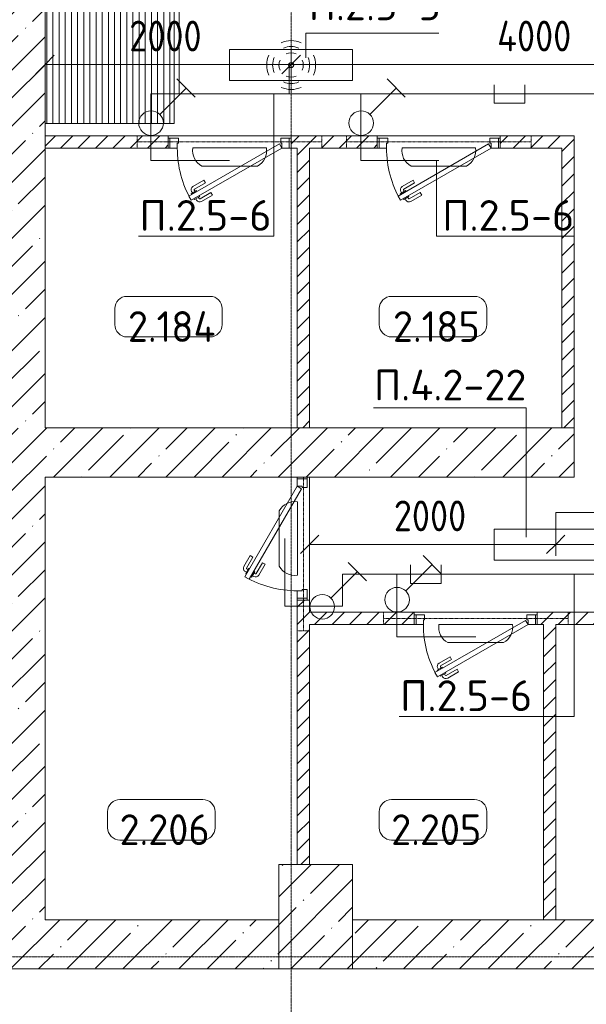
# Model space of a CAD drawing. Header units: millimetres. Extents: x -32229 to 288056, y -13689 to 125138.
# Tile 3 of 193: x -15670 to -11066, y 27763 to 35769. Entities that reach past the tile are written whole.
import ezdxf

# ---------------------------------------------------------------- set-up
doc = ezdxf.new("R2010")
doc.units = ezdxf.units.MM
doc.linetypes.add('3_ Штрих_ 1 х 1 мм', pattern=[2, 1, -1])
doc.linetypes.add('ADSK_Линия сетки', pattern=[25, 20, -2.5, 0, -2.5])
for name, color, linetype, lineweight in [('A-ANNO-DIMS', 7, 'Continuous', 9), ('A-ANNO-DIMS-200', 7, 'Continuous', 9), ('A-ANNO-NOTE', 7, 'Continuous', 18), ('A-AREA-IDEN', 7, 'Continuous', 9), ('A-DETL-THIN', 7, 'Continuous', 9), ('A-DOOR', 7, 'Continuous', 18), ('A-DOOR-FRAM', 7, 'Continuous', 9), ('A-FLOR', 7, 'Continuous', 18), ('A-WALL', 7, 'Continuous', 18), ('A-WALL-PATT', 7, 'Continuous', 40), ('G-ANNO-TEXT', 7, 'Continuous', 9), ('I-WALL', 7, 'Continuous', 18), ('M-EQPM', 7, 'Continuous', 18), ('S-BEAM', 7, 'Continuous', 18), ('S-COLS', 7, 'Continuous', 18), ('S-GRID', 7, 'Continuous', 9)]:
    doc.layers.add(name, color=color, linetype=linetype, lineweight=lineweight)
doc.layers.add('A-DETL', color=7, linetype='Continuous', lineweight=9, true_color=0x00a600)
doc.styles.add('GOST Common_3', font='GOST_Common.ttf', dxfattribs={"width": 0.9, "height": 250})
doc.styles.add('GOST Common_4', font='GOST_Common.ttf', dxfattribs={"height": 250})
doc.styles.add('ISOCPEUR', font='isocpeur.ttf', dxfattribs={"height": 250})
doc.dimstyles.new('ГОСТ_2_5_мм2_1', dxfattribs={"dimscale": 304.8, "dimtxt": 251.428749, "dimasz": 0.492126, "dimexe": 0.492126, "dimexo": 0.656168, "dimgap": 0.098425, "dimtad": 1, "dimdec": 0, "dimdsep": 46, "dimtxsty": 'GOST Common_3', "dimblk1": 'OBLIQUE', "dimblk2": 'OBLIQUE', "dimsah": 1, "dimcen": 0.09, "dimazin": 2, "dimtfac": 1, "dimtdec": 4, "dimtix": 1, "dimtmove": 0, "dimatfit": 3, "dimfxl": 1, "dimtvp": 1, "dimtolj": 1, "dimtzin": 0, "dimarcsym": 2})
pattern_1 = [(45, (0, 0), (-70.71068, 70.71068), [])]
pattern_2 = [(45, (0, 0), (-228.0985, 228.0985), []), (45, (228.1, 0), (-228.0985, 228.0985), [403.225, -80.645, 6.706, -73.939])]

# ---------------------------------------------------------------- blocks, each defined once
blk = doc.blocks.new('АР_Дверь однопольная - 1000х2100h_850__Кладовая-4627048--02 ЭО')
at = {"layer": 'A-DOOR', "color": 253, "lineweight": 5, "true_color": 0xaaaaaa}
for p, q in [((138.9, 433.3), (227.7, 484.6)), ((151.4, 411.7), (138.9, 433.3)), ((151.4, 411.7), (240.2, 462.9)), ((285.5, 469.4), (242.2, 444.4)), ((242.2, 444.4), (246.2, 437.5)), ((253, 450.7), (247, 461.1)), ((270.2, 395.9), (266.2, 402.9)), ((274.6, 463.2), (268.6, 473.6)), ((313.5, 420.9), (270.2, 395.9)), ((281, 402.2), (287, 391.8)), ((289.5, 462.5), (285.5, 469.4)), ((302.6, 414.7), (308.7, 404.3)), ((309.5, 427.9), (313.5, 420.9)), ((196.4, 333.7), (285.2, 385)), ((196.4, 333.7), (208.9, 312.1)), ((208.9, 312.1), (297.7, 363.3))]:
    blk.add_line(p, q, dxfattribs=at)
at = {"layer": 'A-DOOR', "color": 253, "lineweight": 13, "true_color": 0xaaaaaa}
for p, q in [((311.1, 475), (-425, 50)), ((-405, 15.4), (331.1, 440.4)), ((331.1, 440.4), (311.1, 475)), ((-425, 50), (-405, 15.4))]:
    blk.add_line(p, q, dxfattribs=at)
at = {"layer": 'A-DOOR', "color": 253, "lineweight": 5, "true_color": 0xaaaaaa}
for centre, radius, start, end in [((242.7, 458.6), 30, 30, 120), ((242.7, 458.6), 4.99, 30, 120), ((282.7, 389.3), 30, 300, 30), ((-425, 50), 850, 360, 30), ((282.7, 389.3), 4.99, 300, 30)]:
    blk.add_arc(centre, radius, start, end, dxfattribs=at)
at = {"layer": 'A-DOOR-FRAM', "color": 253, "lineweight": 13, "true_color": 0xaaaaaa}
for p, q in [((-485, 50), (-500, 50)), ((-425, 50), (-485, 50)), ((-485, 50), (-485, -30)), ((-425, 10), (-425, 50)), ((-415, 10), (-425, 10)), ((-415, -30), (-415, 10)), ((425, 10), (415, 10)), ((415, 10), (415, -30)), ((485, 50), (425, 50)), ((425, 50), (425, 10)), ((485, -30), (485, 50)), ((485, 50), (500, 50)), ((-485, -30), (-500, -30)), ((-485, -30), (-415, -30)), ((415, -30), (485, -30)), ((485, -30), (500, -30))]:
    blk.add_line(p, q, dxfattribs=at)
blk = doc.blocks.new('АР_Дверь однопольная - 1000х2100h_850__Кладовая-4711884--02 ЭО')
at = {"layer": 'A-DOOR', "color": 253, "lineweight": 5, "true_color": 0xaaaaaa}
for p, q in [((-138.9, 433.3), (-227.7, 484.6)), ((-309.5, 427.9), (-313.5, 420.9)), ((-313.5, 420.9), (-270.2, 395.9)), ((-302.6, 414.7), (-308.7, 404.3)), ((-289.5, 462.5), (-285.5, 469.4)), ((-281, 402.2), (-287, 391.8)), ((-285.5, 469.4), (-242.2, 444.4)), ((-274.6, 463.2), (-268.6, 473.6)), ((-270.2, 395.9), (-266.2, 402.9)), ((-253, 450.7), (-247, 461.1)), ((-242.2, 444.4), (-246.2, 437.5)), ((-151.4, 411.7), (-240.2, 462.9)), ((-151.4, 411.7), (-138.9, 433.3)), ((-208.9, 312.1), (-297.7, 363.3)), ((-196.4, 333.7), (-285.2, 385)), ((-196.4, 333.7), (-208.9, 312.1))]:
    blk.add_line(p, q, dxfattribs=at)
at = {"layer": 'A-DOOR', "color": 253, "lineweight": 13, "true_color": 0xaaaaaa}
for p, q in [((-311.1, 475), (-331.1, 440.4)), ((-331.1, 440.4), (405, 15.4)), ((425, 50), (-311.1, 475)), ((405, 15.4), (425, 50))]:
    blk.add_line(p, q, dxfattribs=at)
at = {"layer": 'A-DOOR', "color": 253, "lineweight": 5, "true_color": 0xaaaaaa}
for centre, radius, start, end in [((-242.7, 458.6), 30, 60, 150), ((425, 50), 850, 150, 180), ((-282.7, 389.3), 30, 150, 240), ((-242.7, 458.6), 4.99, 60, 150), ((-282.7, 389.3), 4.99, 150, 240)]:
    blk.add_arc(centre, radius, start, end, dxfattribs=at)
at = {"layer": 'A-DOOR-FRAM', "color": 253, "lineweight": 13, "true_color": 0xaaaaaa}
for p, q in [((-485, 50), (-500, 50)), ((-425, 50), (-485, 50)), ((-485, 50), (-485, -30)), ((-425, 10), (-425, 50)), ((-415, 10), (-425, 10)), ((-415, -30), (-415, 10)), ((425, 10), (415, 10)), ((415, 10), (415, -30)), ((485, 50), (425, 50)), ((425, 50), (425, 10)), ((485, -30), (485, 50)), ((485, 50), (500, 50)), ((-485, -30), (-500, -30)), ((-485, -30), (-415, -30)), ((415, -30), (485, -30)), ((485, -30), (500, -30))]:
    blk.add_line(p, q, dxfattribs=at)
blk = doc.blocks.new('КР_Колонна_ЖБ_Прямоугольная - 600x850h_B40-3246996--02 ЭО')
at = {"layer": 'S-COLS', "lineweight": 5, "true_color": 0xaaaaaa}
h = blk.add_hatch(dxfattribs=at)
h.set_pattern_fill('FP_9', color=253, style=0, pattern_type=2)
h.set_pattern_definition([(225, (-13264.7, 28475), (228.0985, -228.0985), []), (225, (-13492.8, 28475), (228.0985, -228.0985), [403.225, -80.645, 6.706, -73.939])])
h.paths.add_polyline_path([(300, 425), (-300, 425), (-300, -425), (300, -425), (300, -0.9)])
at = {"layer": 'S-COLS', "color": 253, "lineweight": 15, "true_color": 0xaaaaaa}
for p, q in [((300, 425), (-300, 425)), ((-300, 425), (-300, -425)), ((300, -425), (300, 425)), ((-300, -425), (300, -425))]:
    blk.add_line(p, q, dxfattribs=at)
blk = doc.blocks.new('АР_Приямок - ПР-3_1050х1050 х50-2656928--02 ЭО')
at = {"layer": 'M-EQPM', "lineweight": 5, "true_color": 0xaaaaaa}
h = blk.add_hatch(dxfattribs=at)
h.set_pattern_fill('FP_31', color=253, style=0, pattern_type=2)
h.set_pattern_definition([(90, (0, 0), (-50, 3e-15), [])])
h.paths.add_polyline_path([(0, -525), (1050, -525), (1050, 525), (0, 525), (0, -492.7)])
at = {"layer": 'M-EQPM', "color": 253, "lineweight": 13, "true_color": 0xaaaaaa}
for p, q in [((950, 525), (1050, 525)), ((1050, 525), (1050, -525)), ((1050, -525), (0, -525))]:
    blk.add_line(p, q, dxfattribs=at)
blk = doc.blocks.new('АР_Перемычка - 100_Уx1_75x5__250-250-6683530--02 ЭО')
at = {"layer": 'S-BEAM', "color": 9, "linetype": '3_ Штрих_ 1 х 1 мм', "lineweight": 15, "true_color": 0xc4c4c4}
for p, q in [((-750, 50), (-750, -50)), ((750, 50), (750, -50)), ((-750, 0), (750, 0))]:
    blk.add_line(p, q, dxfattribs=at)
blk = doc.blocks.new('АР_Перемычка - 100_Уx1_75x5__Оп_250-0_125x80x5_-6370712--02 ЭО')
at = {"layer": 'S-BEAM', "color": 9, "linetype": '3_ Штрих_ 1 х 1 мм', "lineweight": 15, "true_color": 0xc4c4c4}
for p, q in [((-750, 50), (-750, -50)), ((500, 50), (500, -50)), ((-750, 0), (500, 0))]:
    blk.add_line(p, q, dxfattribs=at)
blk = doc.blocks.new('Наметкина 10_РД_АР_П_rvt-1--02 ЭО')
at = {"layer": 'A-WALL-PATT', "lineweight": 5, "true_color": 0xaaaaaa}
h = blk.add_hatch(dxfattribs=at)
h.set_pattern_fill('FP_3', color=253, style=0, pattern_type=2)
h.set_pattern_definition(pattern_2)
h.paths.add_polyline_path([(-15464.7, 28450), (-15464.7, 35975), (-15864.7, 35975), (-15864.7, 28450)])
h = blk.add_hatch(dxfattribs=at)
h.set_pattern_fill('FP_2', color=253, style=0, pattern_type=2)
h.set_pattern_definition(pattern_1)
h.paths.add_polyline_path([(-11264.7, 34725), (-11264.7, 34825), (-11764.7, 34825), (-11764.7, 34725)])
h.paths.add_polyline_path([(-13414.7, 34725), (-12764.7, 34725), (-12764.7, 34825), (-13464.7, 34825), (-13464.7, 34725)])
h.paths.add_polyline_path([(-14464.7, 34725), (-14464.7, 34825), (-15464.7, 34825), (-15464.7, 34725)])
h = blk.add_hatch(dxfattribs=at)
h.set_pattern_fill('FP_2', color=253, style=0, pattern_type=2)
h.set_pattern_definition(pattern_1)
h.paths.add_polyline_path([(-11264.7, 32450), (-11164.7, 32450), (-11164.7, 34825), (-11264.7, 34825), (-11264.7, 32773.3)])
h = blk.add_hatch(dxfattribs=at)
h.set_pattern_fill('FP_2', color=253, style=0, pattern_type=2)
h.set_pattern_definition(pattern_1)
h.paths.add_polyline_path([(-13345.2, 32450), (-13314.7, 32450), (-13314.7, 34725), (-13414.7, 34725), (-13414.7, 32450)])
h = blk.add_hatch(dxfattribs=at)
h.set_pattern_fill('FP_3', color=253, style=0, pattern_type=2)
h.set_pattern_definition(pattern_2)
h.paths.add_polyline_path([(-11164.7, 32050), (-11164.7, 32450), (-15464.7, 32450), (-15464.7, 32050), (-13345.2, 32050)])
h = blk.add_hatch(dxfattribs=at)
h.set_pattern_fill('FP_2', color=253, style=0, pattern_type=2)
h.set_pattern_definition(pattern_1)
h.paths.add_polyline_path([(-13345.2, 28900), (-13314.7, 28900), (-13314.7, 31050), (-13414.7, 31050), (-13414.7, 28900)])
h = blk.add_hatch(dxfattribs=at)
h.set_pattern_fill('FP_2', color=253, style=0, pattern_type=2)
h.set_pattern_definition(pattern_1)
h.paths.add_polyline_path([(3035.3, 30850), (3035.3, 30950), (2735.3, 30950), (2735.3, 30850)])
h.paths.add_polyline_path([(-2946.2, 30850), (-1839.7, 30850), (-1839.7, 30950), (-3004.7, 30950), (-3004.7, 30850), (-2954.7, 30850)])
h.paths.add_polyline_path([(-689.7, 30850), (85.3, 30850), (85.3, 30950), (-839.7, 30950), (-839.7, 30850), (-789.7, 30850)])
h.paths.add_polyline_path([(1135.3, 30850), (1735.3, 30850), (1735.3, 30950), (1085.3, 30950), (1085.3, 30850)])
h.paths.add_polyline_path([(-4004.7, 30850), (-4004.7, 30950), (-5144.7, 30950), (-5144.7, 30850), (-4246.1, 30850)])
h.paths.add_polyline_path([(-6144.7, 30850), (-6144.7, 30950), (-7274.7, 30950), (-7274.7, 30850), (-7124.7, 30850)])
h.paths.add_polyline_path([(-9314.7, 30850), (-8274.7, 30850), (-8274.7, 30950), (-9464.7, 30950), (-9464.7, 30850), (-9414.7, 30850)])
h.paths.add_polyline_path([(-10464.7, 30850), (-10464.7, 30950), (-11464.7, 30950), (-11464.7, 30850), (-10745.5, 30850)])
h.paths.add_polyline_path([(-12464.7, 30850), (-12464.7, 30950), (-13314.7, 30950), (-13314.7, 30850)])
h = blk.add_hatch(dxfattribs=at)
h.set_pattern_fill('FP_2', color=253, style=0, pattern_type=2)
h.set_pattern_definition(pattern_1)
h.paths.add_polyline_path([(-11314.7, 28450), (-11314.7, 30850), (-11414.7, 30850), (-11414.7, 28450)])
h = blk.add_hatch(dxfattribs=at)
h.set_pattern_fill('FP_3', color=253, style=0, pattern_type=2)
h.set_pattern_definition(pattern_2)
h.paths.add_polyline_path([(-13564.7, 28050), (-13564.7, 28450), (-15864.7, 28450), (-15864.7, 28050)])
h = blk.add_hatch(dxfattribs=at)
h.set_pattern_fill('FP_3', color=253, style=0, pattern_type=2)
h.set_pattern_definition(pattern_2)
h.paths.add_polyline_path([(-9414.7, 28050), (-9414.7, 28450), (-12964.7, 28450), (-12964.7, 28050)])
at = {"layer": 'A-FLOR', "color": 253, "lineweight": 13, "true_color": 0xaaaaaa}
for p, q in [((-14414.7, 35975), (-14414.7, 34925)), ((-14414.7, 34925), (-15464.7, 34925)), ((-14464.7, 34825), (-13464.7, 34825)), ((-13464.7, 34825), (-14464.7, 34825)), ((-12764.7, 34825), (-11764.7, 34825)), ((-11764.7, 34825), (-12764.7, 34825)), ((-13314.7, 32050), (-13314.7, 31050)), ((-13314.7, 31050), (-13314.7, 32050)), ((-12464.7, 30950), (-11464.7, 30950)), ((-11464.7, 30950), (-12464.7, 30950))]:
    blk.add_line(p, q, dxfattribs=at)
at = {"layer": 'A-WALL', "color": 253, "lineweight": 13, "true_color": 0xaaaaaa}
for p, q in [((-15464.7, 32450), (-15464.7, 35975)), ((-11164.7, 32450), (-15464.7, 32450)), ((-11164.7, 32050), (-11164.7, 32450)), ((-15464.7, 28450), (-15464.7, 32050)), ((-15464.7, 32050), (-11164.7, 32050)), ((-13564.7, 28450), (-15464.7, 28450)), ((-9414.7, 28450), (-12964.7, 28450)), ((-15864.7, 28050), (-13564.7, 28050)), ((-12964.7, 28050), (-9414.7, 28050))]:
    blk.add_line(p, q, dxfattribs=at)
at = {"layer": 'I-WALL', "color": 253, "lineweight": 13, "true_color": 0xaaaaaa}
for p, q in [((-14464.7, 34825), (-15464.7, 34825)), ((-15464.7, 34825), (-15464.7, 34725)), ((-14464.7, 34725), (-14464.7, 34825)), ((-12764.7, 34825), (-13464.7, 34825)), ((-13464.7, 34825), (-13464.7, 34725)), ((-12764.7, 34725), (-12764.7, 34825)), ((-11264.7, 34825), (-11764.7, 34825)), ((-11764.7, 34825), (-11764.7, 34725)), ((-11164.7, 34825), (-11264.7, 34825)), ((-11164.7, 32450), (-11164.7, 34825)), ((-15464.7, 34725), (-14464.7, 34725)), ((-13464.7, 34725), (-13414.7, 34725)), ((-13414.7, 34725), (-13414.7, 32450)), ((-13314.7, 32450), (-13314.7, 34725)), ((-13314.7, 34725), (-12764.7, 34725)), ((-11764.7, 34725), (-11264.7, 34725)), ((-11264.7, 34725), (-11264.7, 32450)), ((-13414.7, 32450), (-13314.7, 32450)), ((-11264.7, 32450), (-11164.7, 32450)), ((-13414.7, 31050), (-13414.7, 28900)), ((-13314.7, 31050), (-13414.7, 31050)), ((-13314.7, 30950), (-13314.7, 31050)), ((-12464.7, 30950), (-13314.7, 30950)), ((-12464.7, 30850), (-12464.7, 30950)), ((-10464.7, 30950), (-11464.7, 30950)), ((-11464.7, 30950), (-11464.7, 30850)), ((-13314.7, 28900), (-13314.7, 30850)), ((-13314.7, 30850), (-12464.7, 30850)), ((-11464.7, 30850), (-11414.7, 30850)), ((-11414.7, 30850), (-11414.7, 28450)), ((-11314.7, 28450), (-11314.7, 30850)), ((-11314.7, 30850), (-10464.7, 30850)), ((-11414.7, 28450), (-11314.7, 28450))]:
    blk.add_line(p, q, dxfattribs=at)
at = {"layer": 'A-DOOR', "color": 253, "lineweight": 13, "true_color": 0xaaaaaa}
for name, p, rotation in [('АР_Дверь однопольная - 1000х2100h_850__Кладовая-4627048--02 ЭО', (-13964.7, 34775), 180), ('АР_Дверь однопольная - 1000х2100h_850__Кладовая-4627048--02 ЭО', (-12264.7, 34775), 180), ('АР_Дверь однопольная - 1000х2100h_850__Кладовая-4711884--02 ЭО', (-13364.7, 31550), 90), ('АР_Дверь однопольная - 1000х2100h_850__Кладовая-4627048--02 ЭО', (-11964.7, 30900), 180)]:
    blk.add_blockref(name, p, dxfattribs=dict(at, rotation=rotation))
at = {"layer": 'M-EQPM', "color": 253, "lineweight": 13, "true_color": 0xaaaaaa}
blk.add_blockref('АР_Приямок - ПР-3_1050х1050 х50-2656928--02 ЭО', (-15464.7, 35450), dxfattribs=at)
at = {"layer": 'S-BEAM', "color": 253, "lineweight": 13, "true_color": 0xaaaaaa}
for name, p, rotation in [('АР_Перемычка - 100_Уx1_75x5__250-250-6683530--02 ЭО', (-13964.7, 34775), 180), ('АР_Перемычка - 100_Уx1_75x5__250-250-6683530--02 ЭО', (-12264.7, 34775), 180), ('АР_Перемычка - 100_Уx1_75x5__Оп_250-0_125x80x5_-6370712--02 ЭО', (-13364.7, 31550), 90), ('АР_Перемычка - 100_Уx1_75x5__250-250-6683530--02 ЭО', (-11964.7, 30900), 180)]:
    blk.add_blockref(name, p, dxfattribs=dict(at, rotation=rotation))
at = {"layer": 'S-COLS', "color": 253, "lineweight": 13, "true_color": 0xaaaaaa, "rotation": 180}
blk.add_blockref('КР_Колонна_ЖБ_Прямоугольная - 600x850h_B40-3246996--02 ЭО', (-13264.7, 28475), dxfattribs=at)
blk = doc.blocks.new('Марка помещения 2 - Марка помещения 2-1605974--02 ЭО')
at = {"layer": 'A-AREA-IDEN', "color": 253, "true_color": 0xaaaaaa}
for p, q in [((-1.797, 0.841), (1.569, 0.841)), ((-2.297, -0.309), (-2.297, 0.341)), ((2.069, 0.341), (2.069, -0.309)), ((1.569, -0.809), (-1.797, -0.809))]:
    blk.add_line(p, q, dxfattribs=at)
for centre, start, end in [((-1.797, 0.341), 90, 180), ((1.569, 0.341), 0, 90), ((-1.797, -0.309), 180, 270), ((1.569, -0.309), 270, 360)]:
    blk.add_arc(centre, 0.5, start, end, dxfattribs=at)
blk = doc.blocks.new('DIMBLOCK318--02 ЭО')
at = {"layer": 'A-ANNO-DIMS-200'}
for p, q in [((-15464.7, 35310.3), (-15464.7, 35554.2)), ((-13464.7, 35310.3), (-13464.7, 35554.2)), ((-15464.7, 35404.2), (-15389.7, 35479.2)), ((-13464.7, 35404.2), (-13389.7, 35479.2)), ((-15464.7, 35404.2), (-15539.7, 35329.2)), ((-15464.7, 35404.2), (-13464.7, 35404.2)), ((-15464.7, 35404.2), (-15464.7, 35310.3)), ((-13464.7, 35404.2), (-13539.7, 35329.2)), ((-13464.7, 35404.2), (-13464.7, 35310.3))]:
    blk.add_line(p, q, dxfattribs=at)
at = {"layer": 'A-ANNO-DIMS-200', "color": 0, "insert": (-14780.1, 35760.9), "char_height": 250, "width": 756.843, "attachment_point": 1, "line_spacing_factor": 1.022761, "style": 'GOST Common_3'}
blk.add_mtext('2000', dxfattribs=at)
blk = doc.blocks.new('_Oblique')
at = {"color": 0, "linetype": 'ByBlock', "lineweight": -2}
blk.add_line((-0.5, -0.5), (0.5, 0.5), dxfattribs=at)
blk = doc.blocks.new('DIMBLOCK319--02 ЭО')
at = {"layer": 'A-ANNO-DIMS-200'}
for p, q in [((-13464.7, 35310.3), (-13464.7, 35554.2)), ((-9464.7, 35310.3), (-9464.7, 35554.2)), ((-13464.7, 35404.2), (-13389.7, 35479.2)), ((-9464.7, 35404.2), (-9389.7, 35479.2)), ((-13464.7, 35404.2), (-13539.7, 35329.2)), ((-13464.7, 35404.2), (-9464.7, 35404.2)), ((-13464.7, 35404.2), (-13464.7, 35310.3)), ((-9464.7, 35404.2), (-9539.7, 35329.2)), ((-9464.7, 35404.2), (-9464.7, 35310.3))]:
    blk.add_line(p, q, dxfattribs=at)
at = {"layer": 'A-ANNO-DIMS-200', "color": 0, "insert": (-11790.7, 35760.9), "char_height": 250, "width": 782.412, "attachment_point": 1, "line_spacing_factor": 1.022761, "style": 'GOST Common_3'}
blk.add_mtext('4000', dxfattribs=at)
blk = doc.blocks.new('DIMBLOCK323--02 ЭО')
at = {"layer": 'A-ANNO-DIMS-200'}
for p, q in [((-13314.7, 31408.6), (-13314.7, 31652.5)), ((-11314.6, 31408.6), (-11314.6, 31652.5)), ((-13314.7, 31502.5), (-13239.7, 31577.5)), ((-11314.6, 31502.5), (-11239.6, 31577.5)), ((-13314.7, 31502.5), (-13389.7, 31427.5)), ((-13314.7, 31502.5), (-11314.6, 31502.5)), ((-13314.7, 31502.5), (-13314.7, 31408.6)), ((-11314.6, 31502.5), (-11389.6, 31427.5)), ((-11314.6, 31502.5), (-11314.6, 31408.6))]:
    blk.add_line(p, q, dxfattribs=at)
at = {"layer": 'A-ANNO-DIMS-200', "color": 0, "insert": (-12630, 31859.2), "char_height": 250, "width": 756.843, "attachment_point": 1, "line_spacing_factor": 1.022761, "style": 'GOST Common_3'}
blk.add_mtext('2000', dxfattribs=at)
blk = doc.blocks.new('DIMBLOCK324--02 ЭО')
at = {"layer": 'A-ANNO-DIMS-200'}
for p, q in [((-11314.6, 31408.6), (-11314.6, 31652.5)), ((-7314.6, 31408.6), (-7314.6, 31652.5)), ((-11314.6, 31502.5), (-11239.6, 31577.5)), ((-7314.6, 31502.5), (-7239.6, 31577.5)), ((-11314.6, 31502.5), (-11389.6, 31427.5)), ((-11314.6, 31502.5), (-7314.6, 31502.5)), ((-11314.6, 31502.5), (-11314.6, 31408.6)), ((-7314.6, 31502.5), (-7389.6, 31427.5)), ((-7314.6, 31502.5), (-7314.6, 31408.6))]:
    blk.add_line(p, q, dxfattribs=at)
at = {"layer": 'A-ANNO-DIMS-200', "color": 0, "insert": (-9640.6, 31859.2), "char_height": 250, "width": 782.412, "attachment_point": 1, "line_spacing_factor": 1.022761, "style": 'GOST Common_3'}
blk.add_mtext('4000', dxfattribs=at)

msp = doc.modelspace()

# ---------------------------------------------------------------- linework, layer by layer
at = {"layer": 'A-ANNO-NOTE', "color": 5, "lineweight": 9, "true_color": 0x0000ff}
for p, q in [((-13964.7, 35273.5), (-13964.7, 35526.1)), ((-13964.7, 35526.1), (-12964.7, 35526.1)), ((-12964.7, 35526.1), (-12964.7, 35273.5)), ((-14392.4, 35286.7), (-14244.2, 35138.5)), ((-12964.7, 35273.5), (-13964.7, 35273.5)), ((-12685, 35286.7), (-12536.8, 35138.5)), ((-14532.4, 34998.5), (-14318.3, 35212.6)), ((-12825, 34998.5), (-12610.9, 35212.6)), ((-14263.3, 34725.9), (-13666.1, 34725.9)), ((-12563.3, 34725.9), (-11966.1, 34725.9)), ((-13738.8, 34578.5), (-14190.6, 34578.5)), ((-12038.8, 34578.5), (-12490.6, 34578.5)), ((-13413.9, 31848.6), (-13413.9, 31251.4)), ((-13561.2, 31324.1), (-13561.2, 31775.9)), ((-12392.8, 31411.7), (-12244.6, 31263.5)), ((-13001.2, 31353.9), (-12853, 31205.7)), ((-12532.7, 31123.5), (-12318.7, 31337.6)), ((-13141.2, 31065.7), (-12927.1, 31279.8)), ((-12263.3, 30850.9), (-11666.1, 30850.9)), ((-11738.8, 30703.5), (-12190.6, 30703.5))]:
    msp.add_line(p, q, dxfattribs=at)
at = {"layer": 'A-ANNO-NOTE', "color": 1, "lineweight": 9, "true_color": 0xff0000}
for p, q in [((-11814.6, 31373.5), (-11814.6, 31626.1)), ((-11814.6, 31626.1), (-10814.6, 31626.1)), ((-10814.6, 31373.5), (-11814.6, 31373.5))]:
    msp.add_line(p, q, dxfattribs=at)
at = {"layer": 'A-ANNO-NOTE', "color": 5, "lineweight": 9, "true_color": 0x0000ff}
for centre, radius in [((-13465.6, 35399.9), 20), ((-13464.7, 35400.8), 20), ((-13464.7, 35399), 20), ((-13463.8, 35399.9), 20), ((-14603.1, 34927.8), 100), ((-12895.7, 34927.8), 100), ((-12603.5, 31052.8), 100), ((-13211.9, 30995), 100)]:
    msp.add_circle(centre, radius, dxfattribs=at)
for centre, radius, start, end in [((-13464.7, 35399), 199.6, 66, 114), ((-13464.7, 35399), 151.5, 66, 114), ((-13463.8, 35399.9), 199.6, 156, 204), ((-13464.7, 35399), 99.8, 66, 114), ((-13465.6, 35399.9), 199.6, 336, 24), ((-13463.8, 35399.9), 151.5, 156, 204), ((-13463.8, 35399.9), 99.8, 156, 204), ((-13465.6, 35399.9), 99.8, 336, 24), ((-13465.6, 35399.9), 151.5, 336, 24), ((-13464.7, 35400.8), 99.8, 246, 294), ((-13464.7, 35400.8), 151.5, 246, 294), ((-13464.7, 35400.8), 199.6, 246, 294), ((-14122.3, 34703.8), 142.7, 171.09008, 241.42088), ((-13807.1, 34703.8), 142.7, 298.57912, 8.90992), ((-12422.3, 34703.8), 142.7, 171.09008, 241.42088), ((-12107.1, 34703.8), 142.7, 298.57912, 8.90992), ((-13436, 31707.6), 142.7, 81.09008, 151.42088), ((-13436, 31392.4), 142.7, 208.57912, 278.90992), ((-12122.3, 30828.8), 142.7, 171.09008, 241.42088), ((-11807.1, 30828.8), 142.7, 298.57912, 8.90992)]:
    msp.add_arc(centre, radius, start, end, dxfattribs=at)
at = {"layer": 'A-DETL', "color": 5, "true_color": 0x0000ff}
for p, q in [((-14374.7, 35865), (-14374.7, 35165)), ((-13479.9, 35395.5), (-13479.9, 35165)), ((-11815.9, 35240), (-11815.9, 35090)), ((-11565.9, 35090), (-11565.9, 35240)), ((-14604.7, 35165), (-10844.7, 35165)), ((-14604.7, 34625), (-14604.7, 35165)), ((-12897.3, 34625), (-12897.3, 35165)), ((-11815.9, 35090), (-11565.9, 35090)), ((-13964.7, 34625), (-14604.7, 34625)), ((-12264.7, 34625), (-12897.3, 34625)), ((-13514.7, 31550), (-13514.7, 31000)), ((-12494.7, 31335), (-12494.7, 31185)), ((-12244.7, 31185), (-12244.7, 31335)), ((-13047.1, 31000), (-13047.1, 31260)), ((-13047.1, 31260), (2603, 31260)), ((-12604.7, 30750), (-12604.7, 31260)), ((-12494.7, 31185), (-12244.7, 31185)), ((-13047.1, 31000), (-13514.7, 31000)), ((-11964.7, 30750), (-12604.7, 30750))]:
    msp.add_line(p, q, dxfattribs=at)
at = {"layer": 'A-DETL', "color": 1, "true_color": 0xff0000}
for p, q in [((-11314.6, 31502.5), (-11314.6, 31762.5)), ((-11314.6, 31762.5), (-10341.5, 31762.5))]:
    msp.add_line(p, q, dxfattribs=at)
at = {"layer": 'A-DETL-THIN'}
for p, q in [((-12264.7, 35659.7), (-13344.7, 35659.7)), ((-13344.7, 35659.7), (-13344.7, 35459.7)), ((-13604.7, 34007.4), (-13604.7, 35165)), ((-12284.7, 34007.4), (-12284.7, 34625)), ((-13604.7, 34007.4), (-14704.7, 34007.4)), ((-12284.7, 34007.4), (-11165.9, 34007.4)), ((-11554.6, 32613.7), (-12794.6, 32613.7)), ((-11554.6, 32613.7), (-11554.6, 31560.7)), ((-11165.9, 30102.4), (-11165.9, 31260)), ((-11165.9, 30102.4), (-12585.9, 30102.4))]:
    msp.add_line(p, q, dxfattribs=at)
at = {"layer": 'S-GRID', "color": 253, "linetype": 'ADSK_Линия сетки', "true_color": 0xaaaaaa}
for p, q in [((-13464.7, -12088.9), (-13464.7, 125138.4)), ((131381.2, 28150), (-30593.4, 28150))]:
    msp.add_line(p, q, dxfattribs=at)

# ---------------------------------------------------------------- block references
at = {"lineweight": 5}
msp.add_blockref('Наметкина 10_РД_АР_П_rvt-1--02 ЭО', (0, 0), dxfattribs=at)
at = {"layer": 'A-AREA-IDEN', "color": 253, "true_color": 0xaaaaaa, "xscale": 199.9999999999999, "yscale": 199.9999999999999, "zscale": 199.9999999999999}
for p in [(-14438.5, 33351.1), (-12288.7, 33351.1), (-14496.4, 29260.2), (-12288.7, 29260.2)]:
    msp.add_blockref('Марка помещения 2 - Марка помещения 2-1605974--02 ЭО', p, dxfattribs=at)

# ---------------------------------------------------------------- texts
at = {"layer": 'A-AREA-IDEN', "color": 253, "true_color": 0xaaaaaa, "char_height": 250, "attachment_point": 5, "line_spacing_factor": 1.022766, "style": 'GOST Common_4'}
for s, insert, width in [('\\pt100,200,300,400,500,600,700,800,900,1000,1100,1200,1300,1400,1500,1600,1700,1800,1900,2000,2100,2200,2300,2400,2500,2600,2700,2800,2900,3000,3100,3200;2.184', (-14435, 33273.7), 794), ('\\pt100,200,300,400,500,600,700,800,900,1000,1100,1200,1300,1400,1500,1600,1700,1800,1900,2000,2100,2200,2300,2400,2500,2600,2700,2800,2900,3000,3100,3200;2.185', (-12284.2, 33273.7), 780), ('\\pt100,200,300,400,500,600,700,800,900,1000,1100,1200,1300,1400,1500,1600,1700,1800,1900,2000,2100,2200,2300,2400,2500,2600,2700,2800,2900,3000,3100,3200;2.206', (-14492.9, 29182.7), 834), ('\\pt100,200,300,400,500,600,700,800,900,1000,1100,1200,1300,1400,1500,1600,1700,1800,1900,2000,2100,2200,2300,2400,2500,2600,2700,2800,2900,3000,3100,3200;2.205', (-12285.2, 29182.7), 834)]:
    msp.add_mtext(s, dxfattribs=dict(at, insert=insert, width=width))
at = {"layer": 'G-ANNO-TEXT', "char_height": 250, "attachment_point": 1, "line_spacing_factor": 1.139951, "style": 'ISOCPEUR'}
for s, insert, width in [('\\pt600,1200,1800,2400,3000,3600,4200,4800,5400,6000,6600,7200,7800,8400,9000,9600,10200,10800,11400,12000,12600,13200,13800,14400,15000,15600,16200,16800,17400,18000,18600,19200;П.2.5-5', (-13322.3, 36014.4), 1068.58), ('\\pt600,1200,1800,2400,3000,3600,4200,4800,5400,6000,6600,7200,7800,8400,9000,9600,10200,10800,11400,12000,12600,13200,13800,14400,15000,15600,16200,16800,17400,18000,18600,19200;П.2.5-6', (-14697.1, 34302.1), 1068.58), ('\\pt600,1200,1800,2400,3000,3600,4200,4800,5400,6000,6600,7200,7800,8400,9000,9600,10200,10800,11400,12000,12600,13200,13800,14400,15000,15600,16200,16800,17400,18000,18600,19200;П.2.5-6', (-12236.8, 34302.1), 1068.58), ('\\pt600,1200,1800,2400,3000,3600,4200,4800,5400,6000,6600,7200,7800,8400,9000,9600,10200,10800,11400,12000,12600,13200,13800,14400,15000,15600,16200,16800,17400,18000,18600,19200;П.4.2-22', (-12792.1, 32923.3), 1270.58), ('\\pt600,1200,1800,2400,3000,3600,4200,4800,5400,6000,6600,7200,7800,8400,9000,9600,10200,10800,11400,12000,12600,13200,13800,14400,15000,15600,16200,16800,17400,18000,18600,19200;П.2.5-6', (-12578.3, 30397.1), 1068.58)]:
    msp.add_mtext(s, dxfattribs=dict(at, insert=insert, width=width))

# ---------------------------------------------------------------- dimensions: what is measured, and where the dimension line sits
at = {"layer": 'A-ANNO-DIMS'}
for base, p1, p2, override, picture, middle in [((-13464.7, 35404.2), (-15464.7, 35510.3), (-13464.7, 35510.3), {"dimpost": '<>', "dimfxl": 2000}, 'DIMBLOCK318--02 ЭО', (-14464.7, 35559.2)), ((-9464.7, 35404.2), (-13464.7, 35510.3), (-9464.7, 35510.3), {"dimpost": '<>', "dimfxl": 4000}, 'DIMBLOCK319--02 ЭО', (-11464.7, 35559.2)), ((-11314.6, 31502.5), (-13314.7, 31608.6), (-11314.6, 31608.6), {"dimpost": '<>', "dimfxl": 2000.149729}, 'DIMBLOCK323--02 ЭО', (-12314.6, 31657.5)), ((-7314.6, 31502.5), (-11314.6, 31608.6), (-7314.6, 31608.6), {"dimpost": '<>', "dimfxl": 4000}, 'DIMBLOCK324--02 ЭО', (-9314.6, 31657.5))]:
    dim = msp.add_linear_dim(base=base, p1=p1, p2=p2, dimstyle='ГОСТ_2_5_мм2_1', override=override, dxfattribs=at)
    dim.commit()
    dim.dimension.update_dxf_attribs({"geometry": picture, "text_midpoint": middle})

doc.saveas('drawing.dxf')
